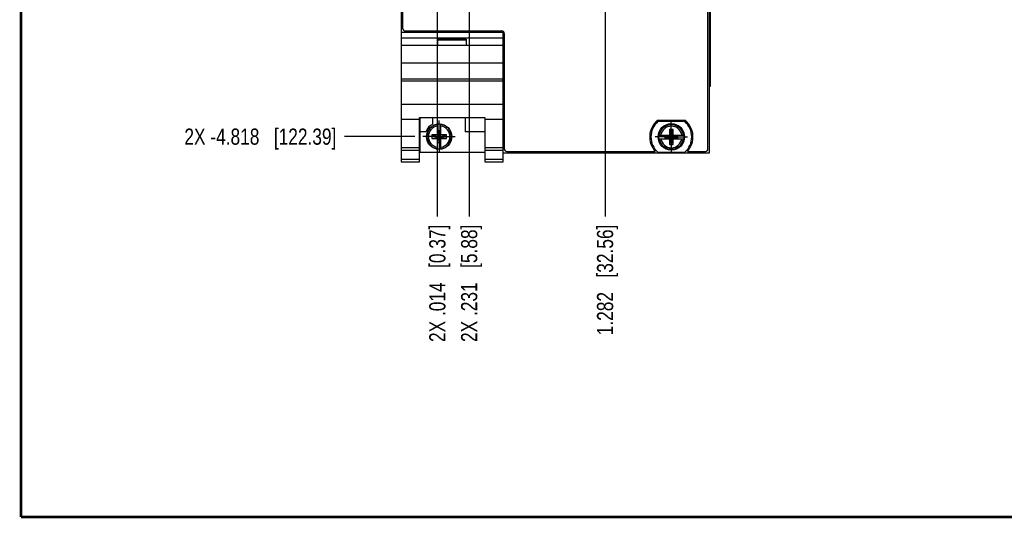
# Model space of a CAD drawing. Header units: inches. Extents: x 0.2 to 16.8, y 0.2 to 10.8.
# Tile 1 of 34: x 0.2 to 7.8, y 0.2 to 4.1. Entities that reach past the tile are written whole.
import ezdxf

# ---------------------------------------------------------------- set-up
doc = ezdxf.new("R2010")
doc.units = ezdxf.units.IN
doc.header["$LTSCALE"] = 0.935
doc.header["$MEASUREMENT"] = 0
doc.linetypes.add('CENTER', pattern=[0.6, 0.375, -0.075, 0.075, -0.075])
doc.layers.get('0').update_dxf_attribs({"linetype": 'CONTINUOUS'})
doc.layers.add('DEFAULT_1', color=7, linetype='CENTER')
doc.layers.add('DIMENSIONS', color=7, linetype='CONTINUOUS')
doc.styles.get("Standard").update_dxf_attribs({"font": 'txt', "width": 0.8})
doc.dimstyles.new('DIMSTYLE_1', dxfattribs={"dimtxt": 0.125, "dimasz": 0.18, "dimexe": 0.18, "dimexo": 0.0625, "dimgap": 0.09, "dimtad": 0, "dimtih": 1, "dimtoh": 1, "dimdec": 3, "dimzin": 4, "dimdsep": 46, "dimtxsty": 'STANDARD', "dimblk": '_FILLED', "dimblk1": '_FILLED', "dimblk2": '_FILLED', "dimcen": 0.09, "dimadec": 0, "dimazin": 0, "dimtp": 0.01, "dimtm": 0.01, "dimtfac": 1, "dimtdec": 3, "dimtofl": 0, "dimtmove": 0, "dimatfit": 3, "dimldrblk": '_FILLED', "dimfxl": 1, "dimtolj": 1, "dimtzin": 4, "dimarcsym": 0})

# ---------------------------------------------------------------- blocks, each defined once
blk = doc.blocks.new('*D7')
at = {"layer": 'DIMENSIONS', "color": 2, "linetype": 'CONTINUOUS'}
blk.add_line((3.2935, 3.1966), (2.7496, 3.1966), dxfattribs=at)
at = {"layer": 'DIMENSIONS', "color": 2, "linetype": 'CONTINUOUS', "insert": (2.6871, 3.2591), "char_height": 0.125, "width": 1.825, "attachment_point": 3, "line_spacing_factor": 0.9}
blk.add_mtext('2X -4.818{\\Ftxt.shx;\\W1.000000;\\H0.125000; }[122.39]', dxfattribs=at)
blk = doc.blocks.new('_FILLED')
at = {"color": 0, "linetype": 'BYBLOCK'}
blk.add_solid([(0, 0), (-1, 0.174), (-1, -0.174)], dxfattribs=at)
blk = doc.blocks.new('*D19')
at = {"layer": 'DIMENSIONS', "color": 2, "linetype": 'CONTINUOUS'}
blk.add_line((3.4671, 4.818), (3.4671, 2.5796), dxfattribs=at)
at = {"layer": 'DIMENSIONS', "color": 2, "linetype": 'CONTINUOUS', "insert": (3.4046, 2.5171), "char_height": 0.125, "width": 1.425, "attachment_point": 3, "rotation": 90, "line_spacing_factor": 0.9}
blk.add_mtext('2X .014{\\Ftxt.shx;\\W1.000000;\\H0.125000; }[0.37]', dxfattribs=at)
blk = doc.blocks.new('*D20')
at = {"layer": 'DIMENSIONS', "color": 2, "linetype": 'CONTINUOUS'}
blk.add_line((3.713, 4.1586), (3.713, 2.5796), dxfattribs=at)
at = {"layer": 'DIMENSIONS', "color": 2, "linetype": 'CONTINUOUS', "insert": (3.6505, 2.5171), "char_height": 0.125, "width": 1.425, "attachment_point": 3, "rotation": 90, "line_spacing_factor": 0.9}
blk.add_mtext('2X .231{\\Ftxt.shx;\\W1.000000;\\H0.125000; }[5.88]', dxfattribs=at)
blk = doc.blocks.new('*D21')
at = {"layer": 'DIMENSIONS', "color": 2, "linetype": 'CONTINUOUS'}
blk.add_line((4.7632, 4.2176), (4.7632, 2.5796), dxfattribs=at)
at = {"layer": 'DIMENSIONS', "color": 2, "linetype": 'CONTINUOUS', "insert": (4.7007, 2.5171), "char_height": 0.125, "width": 1.325, "attachment_point": 3, "rotation": 90, "line_spacing_factor": 0.9}
blk.add_mtext('1.282{\\Ftxt.shx;\\W1.000000;\\H0.125000; }[32.56]', dxfattribs=at)

msp = doc.modelspace()

# ---------------------------------------------------------------- linework, layer by layer
at = {"color": 7, "linetype": 'CONTINUOUS'}
for p, q in [((3.1874, 8.1371), (3.1874, 3.7636)), ((3.1987, 8.1072), (3.1987, 4.0335)), ((5.5585, 3.102), (5.5585, 8.1072)), ((5.5694, 3.0721), (5.5694, 8.1371)), ((5.5781, 3.5871), (5.5781, 7.5871)), ((3.1871, 4.0036), (3.9751, 4.0036)), ((3.1871, 3.9606), (3.9751, 3.9606)), ((3.2188, 4.0135), (3.9646, 4.0135)), ((3.9751, 3.0016), (3.9751, 4.0036)), ((3.9846, 3.9934), (3.9846, 3.102)), ((3.1871, 3.9036), (3.9751, 3.9036)), ((3.4711, 3.9506), (3.6911, 3.9506)), ((3.4711, 3.9036), (3.4711, 3.9506)), ((3.4711, 3.9436), (3.6911, 3.9436)), ((3.6911, 3.9506), (3.6911, 3.9036)), ((3.9751, 3.7636), (3.1871, 3.7636)), ((3.1871, 3.7636), (3.1871, 3.6436)), ((3.1871, 3.6436), (3.9751, 3.6436)), ((3.9751, 3.6241), (3.1871, 3.6241)), ((3.1874, 3.6436), (3.1874, 3.0016)), ((5.5699, 3.5871), (5.5779, 3.5871)), ((3.1871, 3.4483), (3.9751, 3.4483)), ((3.3291, 3.3286), (3.1871, 3.3286)), ((3.3291, 3.3439), (3.8331, 3.3439)), ((3.3291, 3.0016), (3.3291, 3.3439)), ((3.3351, 3.0746), (3.3351, 3.3439)), ((3.4321, 3.294), (3.4321, 3.3439)), ((3.4673, 3.2083), (3.4673, 3.2913)), ((3.4949, 3.2083), (3.4949, 3.2913)), ((3.6821, 3.3439), (3.6821, 3.2346)), ((3.8331, 3.3439), (3.8331, 3.0016)), ((3.9751, 3.3286), (3.8331, 3.3286)), ((5.1679, 3.3225), (5.3827, 3.3225)), ((5.379, 3.3127), (5.1715, 3.3127)), ((3.3789, 3.2346), (3.3351, 3.2346)), ((3.424, 3.2104), (3.5382, 3.1828)), ((3.4673, 3.2104), (3.424, 3.2104)), ((3.424, 3.1828), (3.5382, 3.2104)), ((3.424, 3.2104), (3.424, 3.1828)), ((3.4673, 3.2083), (3.4694, 3.2083)), ((3.4694, 3.2451), (3.4928, 3.2451)), ((3.4694, 3.2451), (3.4928, 3.1481)), ((3.4694, 3.2083), (3.4694, 3.2451)), ((3.4694, 3.1481), (3.4928, 3.2451)), ((3.4928, 3.1849), (3.4694, 3.2083)), ((3.4694, 3.1849), (3.4928, 3.2083)), ((3.4928, 3.2451), (3.4928, 3.2083)), ((3.4928, 3.2083), (3.4949, 3.2083)), ((3.5382, 3.2104), (3.4949, 3.2104)), ((3.5382, 3.1828), (3.5382, 3.2104)), ((3.8331, 3.2346), (3.6821, 3.2346)), ((5.1806, 3.2079), (5.2636, 3.2079)), ((5.2268, 3.2059), (5.2636, 3.2059)), ((5.2268, 3.2059), (5.2287, 3.2054)), ((5.2268, 3.1825), (5.2268, 3.2059)), ((5.2369, 3.2054), (5.2287, 3.2054)), ((5.2287, 3.2054), (5.2287, 3.1829)), ((5.3142, 3.2036), (5.2364, 3.1848)), ((5.2364, 3.2036), (5.3142, 3.1848)), ((5.2891, 3.2513), (5.2615, 3.2513)), ((5.2615, 3.2513), (5.2641, 3.2407)), ((5.2615, 3.2513), (5.2615, 3.2079)), ((5.2636, 3.2059), (5.2636, 3.2079)), ((5.2636, 3.2059), (5.287, 3.1825)), ((5.2636, 3.1825), (5.287, 3.2059)), ((5.2865, 3.2407), (5.2641, 3.2407)), ((5.2641, 3.2407), (5.2641, 3.2326)), ((5.2847, 3.1553), (5.2659, 3.233)), ((5.2659, 3.1553), (5.2847, 3.233)), ((5.2865, 3.2407), (5.2891, 3.2513)), ((5.2865, 3.2326), (5.2865, 3.2407)), ((5.287, 3.2079), (5.3699, 3.2079)), ((5.287, 3.2079), (5.287, 3.2059)), ((5.287, 3.2059), (5.3238, 3.2059)), ((5.2891, 3.2079), (5.2891, 3.2513)), ((5.3219, 3.2054), (5.3137, 3.2054)), ((5.3238, 3.2059), (5.3219, 3.2054)), ((5.3219, 3.1829), (5.3219, 3.2054)), ((5.3238, 3.2059), (5.3238, 3.1825)), ((3.424, 3.1828), (3.4673, 3.1828)), ((3.4694, 3.1849), (3.4673, 3.1849)), ((3.4673, 3.102), (3.4673, 3.1849)), ((3.4694, 3.1481), (3.4694, 3.1849)), ((3.4928, 3.1481), (3.4694, 3.1481)), ((3.4949, 3.1849), (3.4928, 3.1849)), ((3.4928, 3.1849), (3.4928, 3.1481)), ((3.4949, 3.102), (3.4949, 3.1849)), ((3.4949, 3.1828), (3.5382, 3.1828)), ((5.1806, 3.1804), (5.2636, 3.1804)), ((5.2287, 3.1829), (5.2268, 3.1825)), ((5.2636, 3.1825), (5.2268, 3.1825)), ((5.2287, 3.1829), (5.2369, 3.1829)), ((5.2615, 3.1804), (5.2615, 3.1371)), ((5.2641, 3.1476), (5.2615, 3.1371)), ((5.2615, 3.1371), (5.2891, 3.1371)), ((5.2636, 3.1804), (5.2636, 3.1825)), ((5.2641, 3.1558), (5.2641, 3.1476)), ((5.2641, 3.1476), (5.2865, 3.1476)), ((5.2865, 3.1476), (5.2865, 3.1558)), ((5.2891, 3.1371), (5.2865, 3.1476)), ((5.3238, 3.1825), (5.287, 3.1825)), ((5.287, 3.1825), (5.287, 3.1804)), ((5.287, 3.1804), (5.3699, 3.1804)), ((5.2891, 3.1371), (5.2891, 3.1804)), ((5.3137, 3.1829), (5.3219, 3.1829)), ((5.3238, 3.1825), (5.3219, 3.1829)), ((3.1871, 3.1116), (3.3291, 3.1116)), ((3.1871, 3.0924), (3.3291, 3.0924)), ((3.8331, 3.0746), (3.3351, 3.0746)), ((3.8331, 3.1116), (3.9751, 3.1116)), ((3.8331, 3.0924), (3.9751, 3.0924)), ((3.9748, 3.0721), (5.5694, 3.0721)), ((4.0047, 3.082), (5.1512, 3.082)), ((5.1715, 3.0757), (5.379, 3.0757)), ((5.3994, 3.082), (5.5384, 3.082)), ((3.3291, 3.0195), (3.1871, 3.0195)), ((3.1871, 3.0016), (3.3291, 3.0016)), ((3.9751, 3.0195), (3.8331, 3.0195)), ((3.8331, 3.0016), (3.9751, 3.0016))]:
    msp.add_line(p, q, dxfattribs=at)
at = {"color": 7, "linetype": 'CONTINUOUS', "const_width": 0.02}
for points in [[(0.25, 10.7586), (0.25, 0.2586)], [(0.25, 0.2586), (16.75, 0.2586)]]:
    msp.add_lwpolyline(points, dxfattribs=at)
at = {"color": 7, "linetype": 'CONTINUOUS'}
for centre, radius in [((3.4811, 3.1966), 0.098), ((5.2753, 3.1942), 0.1025), ((5.2753, 3.1942), 0.0957)]:
    msp.add_circle(centre, radius, dxfattribs=at)
for centre, radius, start, end in [((3.2188, 4.0335), 0.0201, 180, 270), ((3.9646, 3.9934), 0.0201, 0.00001, 90), ((3.4811, 3.1966), 0.109, 116.71426, 159.59683), ((3.4811, 3.1966), 0.0956, 81.71661, 98.28339), ((5.2753, 3.1942), 0.1673, 129.9116, 222.11248), ((5.2753, 3.1942), 0.1575, 131.20295, 228.79705), ((5.2753, 3.1942), 0.1575, 311.20295, 48.79705), ((5.2753, 3.1942), 0.1673, 317.88752, 50.0884), ((5.2753, 3.1942), 0.04, 163.67399, 196.32601), ((5.2753, 3.1942), 0.04, 73.67399, 106.32601), ((5.2753, 3.1942), 0.04, 343.67399, 16.32601), ((5.2753, 3.1942), 0.04, 253.67399, 286.32601), ((3.4811, 3.1966), 0.0956, 261.71661, 278.28339), ((4.0047, 3.102), 0.0201, 180, 270), ((5.5384, 3.102), 0.0201, 270, 360)]:
    msp.add_arc(centre, radius, start, end, dxfattribs=at)
at = {"color": 9, "linetype": 'CONTINUOUS'}
for centre, radius, start, end in [((3.4811, 3.1966), 0.0947, 98.36374, 261.63626), ((3.4811, 3.1966), 0.0832, 99.53359, 260.46641), ((3.4811, 3.1966), 0.0947, 278.36374, 81.63626), ((3.4811, 3.1966), 0.0832, 279.53359, 80.46641), ((5.2753, 3.1942), 0.0947, 8.36374, 171.63626), ((5.2753, 3.1942), 0.0832, 9.53359, 170.46641), ((5.2753, 3.1942), 0.0947, 188.36374, 351.63626), ((5.2753, 3.1942), 0.0832, 189.53359, 350.46641)]:
    msp.add_arc(centre, radius, start, end, dxfattribs=at)
at = {"layer": 'DEFAULT_1', "color": 7, "linetype": 'CENTER'}
for p, q in [((3.4811, 3.1966), (3.4811, 3.3217)), ((5.2753, 3.1942), (5.2753, 3.3193)), ((3.4811, 3.1966), (3.356, 3.1966)), ((3.4811, 3.1966), (3.6062, 3.1966)), ((3.4811, 3.1966), (3.4811, 3.0715)), ((5.2753, 3.1942), (5.1502, 3.1942)), ((5.2753, 3.1942), (5.4004, 3.1942)), ((5.2753, 3.1942), (5.2753, 3.0691))]:
    msp.add_line(p, q, dxfattribs=at)

# ---------------------------------------------------------------- dimensions: what is measured, and where the dimension line sits
at = {"layer": 'DIMENSIONS', "color": 2, "linetype": 'CONTINUOUS'}
for feature_location, offset, dtype, origin, text, picture, middle in [((3.2935, 3.1966), (-0.5439, 0), 0, (3.356, 8.015), '2X -<>', '*D7', (1.5246, 3.1966)), ((3.4671, 4.818), (0, -2.2384), 1, (3.4815, 4.8805), '2X <>', '*D19', (3.5791, 1.6258)), ((3.71298, 4.158571), (0, -1.578982), 1, (3.481484, 4.221071), '2X <>', '*D20', (3.824999, 1.62579))]:
    dim = msp.add_ordinate_dim(feature_location=feature_location, offset=offset, dtype=dtype, origin=origin, text=text, dimstyle='DIMSTYLE_1', dxfattribs=at)
    dim.commit()
    dim.dimension.update_dxf_attribs({"geometry": picture, "text_midpoint": middle})
dim = msp.add_ordinate_dim(feature_location=(4.7632, 4.2176), offset=(0, -1.638), dtype=1, origin=(3.4815, 4.2801), dimstyle='DIMSTYLE_1', dxfattribs=at)
dim.commit()
dim.dimension.update_dxf_attribs({"geometry": '*D21', "text_midpoint": (4.8976, 1.5864)})

doc.saveas('drawing.dxf')
